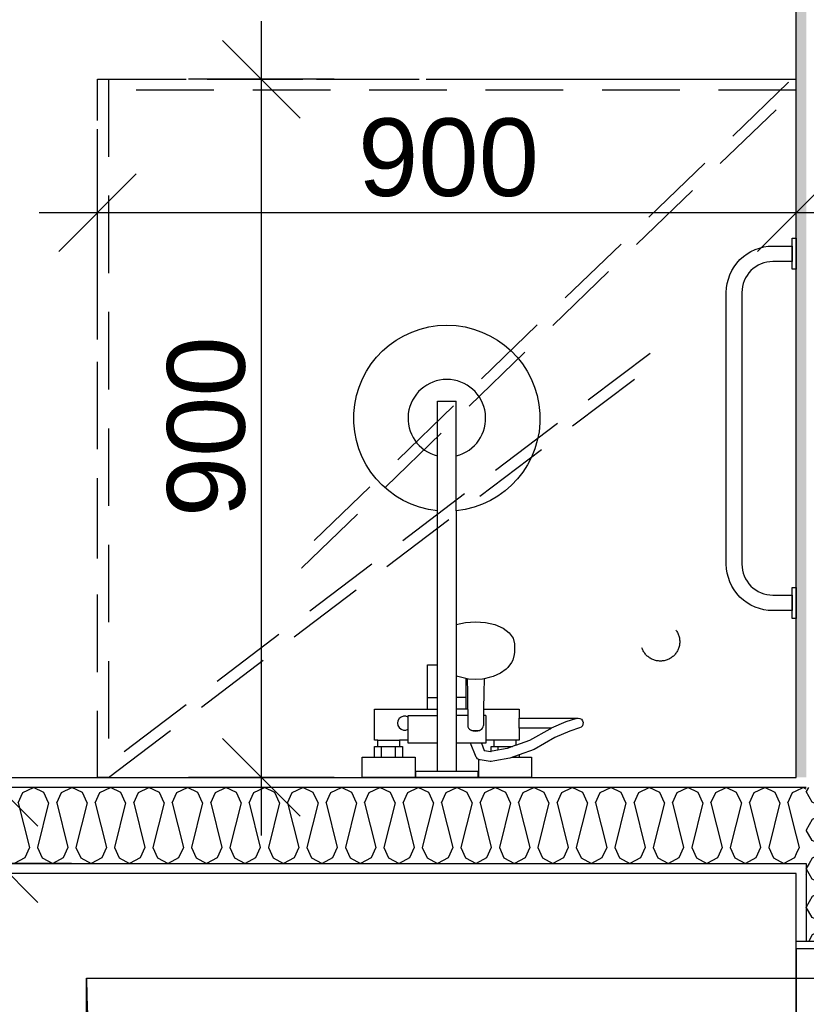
# Model space of a CAD drawing. Header units: millimetres. Extents: x -150 to 340931, y -1115 to 365939.
# Tile 34 of 253: x 280226 to 281239, y 350984 to 352253. Entities that reach past the tile are written whole.
import ezdxf
from ezdxf.enums import TextEntityAlignment as Align

# ---------------------------------------------------------------- set-up
doc = ezdxf.new("R2010")
doc.units = ezdxf.units.MM
doc.header["$LTSCALE"] = 0.5
doc.header["$MEASUREMENT"] = 0
for name, pattern in [('PLINE', [0]), ('Små Stiplet', [282.222222, 141.111111, -141.111111]), ('Under snittplan', [300, 200, -100])]:
    doc.linetypes.add(name, pattern=pattern)
doc.layers.add('236- Innvendig kledning og overflate(Nye konstruksjoner)', color=7, linetype='Continuous', lineweight=0)
for name, color, linetype in [('242- Ikke-bærende innervegger (Skravur)(Nye konstruksjoner)', 7, 'Continuous'), ('242- Ikke-bærende innervegger(Nye konstruksjoner)', 7, 'Continuous'), ('244- Vinduer_ dører_ foldevegger(Nye konstruksjoner)', 7, 'Continuous'), ('315- Utstyr for sanitærinstallasjoner(Nye konstruksjoner)', 7, 'Continuous'), ('842-M___1_50 Målsetting bygning(Nye konstruksjoner)', 7, 'Continuous'), ('852- Teknisk_symbolsk informasjon_ bygning(Nye konstruksjoner)', 7, 'Continuous'), ('862- M___Nettoareal(Nye konstruksjoner)', 7, 'Continuous'), ('862- M___Nettoareal(Polylinje)(Nye konstruksjoner)', 7, 'Continuous'), ('862- M___Nettoareal(Tekst)(Nye konstruksjoner)', 7, 'Continuous')]:
    doc.layers.add(name, color=color, linetype=linetype)
doc.styles.add('GENERATED_STYLE_1', font='txt')
doc.styles.add('GENERATED_STYLE_3', font='arial.ttf')
doc.dimstyles.new('GENERATED_STYLE__1', dxfattribs={"dimtxt": 100, "dimasz": 95, "dimexe": 0.18, "dimexo": 0.0625, "dimgap": 0, "dimtad": 1, "dimtih": 1, "dimtoh": 1, "dimdec": 0, "dimzin": 0, "dimdsep": 46, "dimtxsty": 'GENERATED_STYLE_3', "dimblk": 'ARROWHEAD_6', "dimblk1": 'ARROWHEAD_6', "dimblk2": 'ARROWHEAD_6', "dimcen": 0.09, "dimse1": 1, "dimse2": 1, "dimclrd": 256, "dimclre": 256, "dimclrt": 256, "dimadec": 1, "dimazin": 0, "dimtfac": 1, "dimtdec": 4, "dimtmove": 0, "dimatfit": 3, "dimfxl": 1, "dimtolj": 1, "dimtzin": 0, "dimarcsym": 0})
doc.dimstyles.new('GENERATED_STYLE__2', dxfattribs={"dimtxt": 100, "dimasz": 95, "dimexe": 0.18, "dimexo": 0.0625, "dimgap": 0, "dimtad": 1, "dimdec": 0, "dimzin": 0, "dimdsep": 46, "dimtxsty": 'GENERATED_STYLE_3', "dimblk": 'ARROWHEAD_6', "dimblk1": 'ARROWHEAD_6', "dimblk2": 'ARROWHEAD_6', "dimcen": 0.09, "dimse1": 1, "dimse2": 1, "dimclrd": 256, "dimclre": 256, "dimclrt": 256, "dimadec": 1, "dimazin": 0, "dimtfac": 1, "dimtdec": 4, "dimtmove": 0, "dimatfit": 3, "dimfxl": 1, "dimtolj": 1, "dimtzin": 0, "dimarcsym": 0})
doc.dimstyles.new('GENERATED_STYLE__4', dxfattribs={"dimtxt": 100, "dimasz": 95, "dimexe": 0.18, "dimexo": 0.0625, "dimgap": 0, "dimtad": 1, "dimdec": 0, "dimzin": 0, "dimdsep": 46, "dimtxsty": 'GENERATED_STYLE_3', "dimblk": 'ARROWHEAD_6', "dimblk1": 'ARROWHEAD_6', "dimblk2": 'ARROWHEAD_6', "dimcen": 0.09, "dimse1": 1, "dimse2": 1, "dimclrd": 256, "dimclre": 256, "dimclrt": 256, "dimadec": 1, "dimazin": 0, "dimtfac": 1, "dimtdec": 4, "dimtmove": 2, "dimatfit": 3, "dimfxl": 1, "dimtolj": 1, "dimtzin": 0, "dimarcsym": 0})
pattern_1 = [(0, (0, 0), (0, 43.30127), [0, -25]), (0, (12.5, 21.65), (0, 43.30127), [0, -25])]

# ---------------------------------------------------------------- blocks, each defined once
blk = doc.blocks.new('BAD__38', base_point=(279523.3, 353122.9))
at = {"layer": '862- M___Nettoareal(Polylinje)(Nye konstruksjoner)', "linetype": 'PLINE', "flags": 128}
blk.add_lwpolyline([(278022, 354256.6), (278022, 351276.6), (281226, 351276.6), (281226, 354256.6)], close=True, dxfattribs=at)
at = {"layer": '862- M___Nettoareal(Tekst)(Nye konstruksjoner)', "style": 'GENERATED_STYLE_1'}
for tag, p in [('DUMMY_861', (279720.6, 353311.1)), ('ROOM_NAME', (279326, 353259.6)), ('DUMMY_862', (279326, 353122.9))]:
    blk.add_attdef(tag, text='', height=100, dxfattribs=at).set_placement(p, align=Align.TOP_LEFT)
blk = doc.blocks.new('*D774')
at = {"layer": '842-M___1_50 Målsetting bygning(Nye konstruksjoner)', "linetype": 'PLINE'}
for p, q in [((276294.5, 363585.1), (276294.5, 363772.6)), ((335668.8, 363585.1), (335668.8, 363772.6)), ((276344.5, 363728.9), (276244.5, 363628.9)), ((335618.8, 363628.9), (335718.8, 363728.9)), ((276219.5, 363678.9), (276294.5, 363678.9)), ((276294.5, 363678.9), (335668.8, 363678.9)), ((335668.8, 363678.9), (335743.8, 363678.9))]:
    blk.add_line(p, q, dxfattribs=at)
at = {"layer": '842-M___1_50 Målsetting bygning(Nye konstruksjoner)', "insert": (305772, 363698.9), "char_height": 100, "attachment_point": 7, "style": 'GENERATED_STYLE_3'}
blk.add_mtext('\\A1;{\\pql;\\fArial|b0|i0|c0|p0;\\W1.000000;59\xa0374}', dxfattribs=at)
blk = doc.blocks.new('ARROWHEAD_6')
at = {"linetype": 'Continuous'}
for p, q in [((-0.5, -0.5), (0.5, 0.5)), ((0, 0), (-1, 0))]:
    blk.add_line(p, q, dxfattribs=at)
blk = doc.blocks.new('*D1072')
at = {"layer": '842-M___1_50 Målsetting bygning(Nye konstruksjoner)', "linetype": 'PLINE'}
for p, q in [((280326, 351910.9), (280326, 352098.4)), ((281226, 351910.9), (281226, 352098.4)), ((280376, 352054.7), (280276, 351954.7)), ((281176, 351954.7), (281276, 352054.7)), ((280251, 352004.7), (280326, 352004.7)), ((280326, 352004.7), (281226, 352004.7)), ((281226, 352004.7), (281301, 352004.7))]:
    blk.add_line(p, q, dxfattribs=at)
at = {"layer": '842-M___1_50 Målsetting bygning(Nye konstruksjoner)', "insert": (280661.6, 352024.7), "char_height": 100, "attachment_point": 7, "style": 'GENERATED_STYLE_3'}
blk.add_mtext('\\A1;{\\pql;\\fArial|b0|i0|c0|p0;\\W1.000000;900}', dxfattribs=at)
blk = doc.blocks.new('SOV__42', base_point=(279477.1, 350061))
at = {"layer": '862- M___Nettoareal(Polylinje)(Nye konstruksjoner)', "linetype": 'PLINE', "flags": 128}
blk.add_lwpolyline([(281226, 351152.6), (277911, 351152.7), (277911, 348080.7), (281226, 348080.7)], close=True, dxfattribs=at)
at = {"layer": '862- M___Nettoareal(Tekst)(Nye konstruksjoner)', "style": 'GENERATED_STYLE_1'}
for tag, p in [('DUMMY_861', (279701.2, 350249.2)), ('ROOM_NAME', (279253, 350199.4)), ('DUMMY_862', (279253, 350061))]:
    blk.add_attdef(tag, text='', height=100, dxfattribs=at).set_placement(p, align=Align.TOP_LEFT)
blk = doc.blocks.new('*X1418')
at = {"layer": '242- Ikke-bærende innervegger (Skravur)(Nye konstruksjoner)', "linetype": 'PLINE'}
for p, q in [((281242, 351263.6), (281239, 351258.3)), ((281317.3, 351263.5), (281316.9, 351263.6)), ((281317.3, 351263.5), (281317.6, 351263.6)), ((281246.6, 351244.8), (281239, 351258.3)), ((281317.3, 351253.1), (281259.8, 351238.8)), ((281317.3, 351253.1), (281330.6, 351247.1)), ((281259.8, 351238.8), (281246.6, 351244.8)), ((281330.6, 351247.1), (281337, 351233.5)), ((281259.8, 351228.3), (281246.6, 351222.3)), ((281317.3, 351214), (281259.8, 351228.3)), ((281330.6, 351220), (281337, 351233.5)), ((281246.6, 351222.3), (281239, 351208.8)), ((281317.3, 351214), (281330.6, 351220)), ((281246.6, 351195.2), (281239, 351208.8)), ((281317.3, 351203.6), (281259.8, 351189.2)), ((281317.3, 351203.6), (281330.6, 351197.5)), ((281259.8, 351189.2), (281246.6, 351195.2)), ((281330.6, 351197.5), (281337, 351184)), ((281259.8, 351178.8), (281246.6, 351172.7)), ((281312.3, 351165.6), (281259.8, 351178.8)), ((281330.6, 351170.4), (281337, 351184)), ((281246.6, 351172.7), (281242.6, 351165.6)), ((281320.1, 351165.6), (281330.6, 351170.4))]:
    blk.add_line(p, q, dxfattribs=at)
blk = doc.blocks.new('*X1420')
at = {"layer": '242- Ikke-bærende innervegger (Skravur)(Nye konstruksjoner)', "linetype": 'PLINE'}
for p, q in [((281242.6, 351165.6), (281239, 351159.2)), ((281317.3, 351164.4), (281312.3, 351165.6)), ((281317.3, 351164.4), (281320.1, 351165.6)), ((281246.6, 351145.6), (281239, 351159.2)), ((281317.3, 351154), (281259.8, 351139.6)), ((281317.3, 351154), (281330.6, 351147.9)), ((281259.8, 351139.6), (281246.6, 351145.6)), ((281330.6, 351147.9), (281337, 351134.4)), ((281246.6, 351123.2), (281239, 351109.6)), ((281259.8, 351129.2), (281246.6, 351123.2)), ((281317.3, 351114.8), (281259.8, 351129.2)), ((281330.6, 351120.9), (281337, 351134.4)), ((281317.3, 351114.8), (281330.6, 351120.9)), ((281246.6, 351096.1), (281239, 351109.6)), ((281317.3, 351104.4), (281259.8, 351090)), ((281317.3, 351104.4), (281330.6, 351098.4)), ((281330.6, 351098.4), (281337, 351084.8)), ((281259.8, 351090), (281246.6, 351096.1)), ((281246.6, 351073.6), (281242.2, 351065.7)), ((281259.8, 351079.6), (281246.6, 351073.6)), ((281315.6, 351065.7), (281259.8, 351079.6)), ((281330.6, 351071.3), (281337, 351084.8)), ((281318.3, 351065.7), (281330.6, 351071.3))]:
    blk.add_line(p, q, dxfattribs=at)
blk = doc.blocks.new('Dørstempel[327]', base_point=(281226, 350560.7))
at = {"layer": '852- Teknisk_symbolsk informasjon_ bygning(Nye konstruksjoner)', "char_height": 100, "attachment_point": 1, "rotation": 90, "style": 'GENERATED_STYLE_3'}
for s, insert in [('\\A1;{\\pql;\\pt0,50;\\fArial|b0|i0|c0|p0;\\W1.000000;x2\xa0390\\fArial|b0|i0|c0|p0;\\W1.000000;\\A1{\\H.66x;\\S^  ;}\\fArial|b0|i0|c0|p0;\\W1.000000;\\fArial|b0|i0|c0|p0;\\W1.000000;\\A1{\\H.66x;\\S^  ;}}', (280978.6, 350469.2)), ('\\A1;{\\pql;\\pt0,50;\\fArial|b0|i0|c0|p0;\\W1.000000;990\\fArial|b0|i0|c0|p0;\\W1.000000;\\A1{\\H.66x;\\S^  ;}\\fArial|b0|i0|c0|p0;\\W1.000000;\\fArial|b0|i0|c0|p0;\\W1.000000;\\A1{\\H.66x;\\S^  ;}}', (280978.6, 350240.4))]:
    blk.add_mtext(s, dxfattribs=dict(at, insert=insert))
at = {"layer": '852- Teknisk_symbolsk informasjon_ bygning(Nye konstruksjoner)', "style": 'GENERATED_STYLE_3'}
blk.add_attdef('DUMMY_229', text='', height=100, rotation=90, dxfattribs=at).set_placement((280955.7, 350881), align=Align.TOP_LEFT)
blk.add_attdef('AC_WIDO_ID', text='', height=100, rotation=90, dxfattribs=at).set_placement((280955.7, 350593.3), align=Align.BOTTOM_CENTER)
blk.add_attdef('DUMMY_228', text='', height=100, rotation=90, dxfattribs=at).set_placement((280955.7, 350164.2), align=Align.TOP_RIGHT)
blk = doc.blocks.new('Dør[30]')
at = {"layer": '236- Innvendig kledning og overflate(Nye konstruksjoner)', "linetype": 'PLINE'}
blk.add_line((281226, 351065.7), (281239, 351065.7), dxfattribs=at)
blk.add_line((281226, 351065.7), (281239, 351065.7), dxfattribs=at)
at = {"layer": '244- Vinduer_ dører_ foldevegger(Nye konstruksjoner)', "linetype": 'PLINE'}
for p, q in [((281226, 350055.7), (281226, 351065.7)), ((281226, 351055.7), (281226, 351065.7)), ((281226, 351065.7), (281318, 351065.7)), ((281239, 351065.7), (281318, 351065.7)), ((281239, 351065.7), (281318, 351065.7)), ((281318, 351055.7), (281226, 351055.7)), ((281226, 351055.7), (281226, 351017.7)), ((280312, 351017.7), (281226, 351017.7)), ((280312, 350973.7), (280312, 351017.7)), ((281226, 351017.7), (281270, 351017.7)), ((281226, 351017.7), (281226, 350973.7))]:
    blk.add_line(p, q, dxfattribs=at)
blk.add_arc((281226, 351017.7), 914, 180, 270, dxfattribs=at)
at = {"layer": '852- Teknisk_symbolsk informasjon_ bygning(Nye konstruksjoner)'}
ref = blk.add_blockref('Dørstempel[327]', (281226, 350560.7), dxfattribs=at)
ref.add_attrib('AC_WIDO_ID', 'ID-01-2', dxfattribs={"color": 7, "height": 100, "rotation": 90, "style": 'GENERATED_STYLE_3'}).set_placement((280955.7, 350593.3), align=Align.BOTTOM_CENTER)
blk = doc.blocks.new('*X1425')
at = {"layer": '242- Ikke-bærende innervegger (Skravur)(Nye konstruksjoner)', "linetype": 'PLINE'}
for p, q in [((281226, 351259.4), (281234.9, 351263.6)), ((281239, 351261.7), (281234.9, 351263.6)), ((281226, 351201.4), (281229.7, 351186.5)), ((281229.7, 351186.5), (281226, 351178.3))]:
    blk.add_line(p, q, dxfattribs=at)
blk = doc.blocks.new('*X1428')
at = {"layer": '242- Ikke-bærende innervegger (Skravur)(Nye konstruksjoner)', "linetype": 'PLINE'}
for p, q in [((280229.9, 351257.2), (280243.5, 351263.6)), ((280257, 351257.2), (280243.5, 351263.6)), ((280279.5, 351257.2), (280293, 351263.6)), ((280306.6, 351257.2), (280293, 351263.6)), ((280329.1, 351257.2), (280342.6, 351263.6)), ((280356.2, 351257.2), (280342.6, 351263.6)), ((280378.6, 351257.2), (280392.2, 351263.6)), ((280405.7, 351257.2), (280392.2, 351263.6)), ((280428.2, 351257.2), (280441.8, 351263.6)), ((280455.3, 351257.2), (280441.8, 351263.6)), ((280477.8, 351257.2), (280491.3, 351263.6)), ((280504.9, 351257.2), (280491.3, 351263.6)), ((280527.4, 351257.2), (280540.9, 351263.6)), ((280554.4, 351257.2), (280540.9, 351263.6)), ((280576.9, 351257.2), (280590.5, 351263.6)), ((280604, 351257.2), (280590.5, 351263.6)), ((280626.5, 351257.2), (280640.1, 351263.6)), ((280653.6, 351257.2), (280640.1, 351263.6)), ((280676.1, 351257.2), (280689.6, 351263.6)), ((280703.2, 351257.2), (280689.6, 351263.6)), ((280725.7, 351257.2), (280739.2, 351263.6)), ((280752.7, 351257.2), (280739.2, 351263.6)), ((280775.2, 351257.2), (280788.8, 351263.6)), ((280802.3, 351257.2), (280788.8, 351263.6)), ((280824.8, 351257.2), (280838.4, 351263.6)), ((280851.9, 351257.2), (280838.4, 351263.6)), ((280874.4, 351257.2), (280887.9, 351263.6)), ((280901.5, 351257.2), (280887.9, 351263.6)), ((280924, 351257.2), (280937.5, 351263.6)), ((280951, 351257.2), (280937.5, 351263.6)), ((280973.5, 351257.2), (280987.1, 351263.6)), ((281000.6, 351257.2), (280987.1, 351263.6)), ((281023.1, 351257.2), (281036.7, 351263.6)), ((281050.2, 351257.2), (281036.7, 351263.6)), ((281072.7, 351257.2), (281086.2, 351263.6)), ((281099.8, 351257.2), (281086.2, 351263.6)), ((281122.3, 351257.2), (281135.8, 351263.6)), ((281149.3, 351257.2), (281135.8, 351263.6)), ((281171.8, 351257.2), (281185.4, 351263.6)), ((281198.9, 351257.2), (281185.4, 351263.6)), ((280223.9, 351244), (280229.9, 351257.2)), ((280263, 351244), (280257, 351257.2)), ((280273.5, 351244), (280279.5, 351257.2)), ((280312.6, 351244), (280306.6, 351257.2)), ((280323, 351244), (280329.1, 351257.2)), ((280362.2, 351244), (280356.2, 351257.2)), ((280372.6, 351244), (280378.6, 351257.2)), ((280411.8, 351244), (280405.7, 351257.2)), ((280422.2, 351244), (280428.2, 351257.2)), ((280461.3, 351244), (280455.3, 351257.2)), ((280471.8, 351244), (280477.8, 351257.2)), ((280510.9, 351244), (280504.9, 351257.2)), ((280521.3, 351244), (280527.4, 351257.2)), ((280560.5, 351244), (280554.4, 351257.2)), ((280570.9, 351244), (280576.9, 351257.2)), ((280610.1, 351244), (280604, 351257.2)), ((280620.5, 351244), (280626.5, 351257.2)), ((280659.6, 351244), (280653.6, 351257.2)), ((280670.1, 351244), (280676.1, 351257.2)), ((280709.2, 351244), (280703.2, 351257.2)), ((280719.6, 351244), (280725.7, 351257.2)), ((280758.8, 351244), (280752.7, 351257.2)), ((280769.2, 351244), (280775.2, 351257.2)), ((280808.4, 351244), (280802.3, 351257.2)), ((280818.8, 351244), (280824.8, 351257.2)), ((280857.9, 351244), (280851.9, 351257.2)), ((280868.3, 351244), (280874.4, 351257.2)), ((280907.5, 351244), (280901.5, 351257.2)), ((280917.9, 351244), (280924, 351257.2)), ((280957.1, 351244), (280951, 351257.2)), ((280967.5, 351244), (280973.5, 351257.2)), ((281006.7, 351244), (281000.6, 351257.2)), ((281017.1, 351244), (281023.1, 351257.2)), ((281056.2, 351244), (281050.2, 351257.2)), ((281066.6, 351244), (281072.7, 351257.2)), ((281105.8, 351244), (281099.8, 351257.2)), ((281116.2, 351244), (281122.3, 351257.2)), ((281155.4, 351244), (281149.3, 351257.2)), ((281165.8, 351244), (281171.8, 351257.2)), ((281205, 351244), (281198.9, 351257.2)), ((281215.4, 351244), (281221.4, 351257.2)), ((281221.4, 351257.2), (281226, 351259.4)), ((280223.9, 351244), (280238.3, 351186.5)), ((280263, 351244), (280248.7, 351186.5)), ((280273.5, 351244), (280287.8, 351186.5)), ((280312.6, 351244), (280298.2, 351186.5)), ((280323, 351244), (280337.4, 351186.5)), ((280362.2, 351244), (280347.8, 351186.5)), ((280372.6, 351244), (280387, 351186.5)), ((280411.8, 351244), (280397.4, 351186.5)), ((280422.2, 351244), (280436.6, 351186.5)), ((280461.3, 351244), (280447, 351186.5)), ((280471.8, 351244), (280486.1, 351186.5)), ((280510.9, 351244), (280496.5, 351186.5)), ((280521.3, 351244), (280535.7, 351186.5)), ((280560.5, 351244), (280546.1, 351186.5)), ((280570.9, 351244), (280585.3, 351186.5)), ((280610.1, 351244), (280595.7, 351186.5)), ((280620.5, 351244), (280634.9, 351186.5)), ((280659.6, 351244), (280645.3, 351186.5)), ((280670.1, 351244), (280684.4, 351186.5)), ((280709.2, 351244), (280694.8, 351186.5)), ((280719.6, 351244), (280734, 351186.5)), ((280758.8, 351244), (280744.4, 351186.5)), ((280769.2, 351244), (280783.6, 351186.5)), ((280808.4, 351244), (280794, 351186.5)), ((280818.8, 351244), (280833.1, 351186.5)), ((280857.9, 351244), (280843.6, 351186.5)), ((280868.3, 351244), (280882.7, 351186.5)), ((280907.5, 351244), (280893.1, 351186.5)), ((280917.9, 351244), (280932.3, 351186.5)), ((280957.1, 351244), (280942.7, 351186.5)), ((280967.5, 351244), (280981.9, 351186.5)), ((281006.7, 351244), (280992.3, 351186.5)), ((281017.1, 351244), (281031.4, 351186.5)), ((281056.2, 351244), (281041.9, 351186.5)), ((281066.6, 351244), (281081, 351186.5)), ((281105.8, 351244), (281091.4, 351186.5)), ((281116.2, 351244), (281130.6, 351186.5)), ((281155.4, 351244), (281141, 351186.5)), ((281165.8, 351244), (281180.2, 351186.5)), ((281205, 351244), (281190.6, 351186.5)), ((281215.4, 351244), (281226, 351201.4)), ((280238.3, 351186.5), (280232.2, 351173.2)), ((280248.7, 351186.5), (280254.7, 351173.2)), ((280287.8, 351186.5), (280281.8, 351173.2)), ((280298.2, 351186.5), (280304.3, 351173.2)), ((280337.4, 351186.5), (280331.4, 351173.2)), ((280347.8, 351186.5), (280353.9, 351173.2)), ((280387, 351186.5), (280380.9, 351173.2)), ((280397.4, 351186.5), (280403.4, 351173.2)), ((280436.6, 351186.5), (280430.5, 351173.2)), ((280447, 351186.5), (280453, 351173.2)), ((280486.1, 351186.5), (280480.1, 351173.2)), ((280496.5, 351186.5), (280502.6, 351173.2)), ((280535.7, 351186.5), (280529.7, 351173.2)), ((280546.1, 351186.5), (280552.2, 351173.2)), ((280585.3, 351186.5), (280579.2, 351173.2)), ((280595.7, 351186.5), (280601.7, 351173.2)), ((280634.9, 351186.5), (280628.8, 351173.2)), ((280645.3, 351186.5), (280651.3, 351173.2)), ((280684.4, 351186.5), (280678.4, 351173.2)), ((280694.8, 351186.5), (280700.9, 351173.2)), ((280734, 351186.5), (280728, 351173.2)), ((280744.4, 351186.5), (280750.5, 351173.2)), ((280783.6, 351186.5), (280777.5, 351173.2)), ((280794, 351186.5), (280800, 351173.2)), ((280833.1, 351186.5), (280827.1, 351173.2)), ((280843.6, 351186.5), (280849.6, 351173.2)), ((280882.7, 351186.5), (280876.7, 351173.2)), ((280893.1, 351186.5), (280899.2, 351173.2)), ((280932.3, 351186.5), (280926.3, 351173.2)), ((280942.7, 351186.5), (280948.8, 351173.2)), ((280981.9, 351186.5), (280975.8, 351173.2)), ((280992.3, 351186.5), (280998.3, 351173.2)), ((281031.4, 351186.5), (281025.4, 351173.2)), ((281041.9, 351186.5), (281047.9, 351173.2)), ((281081, 351186.5), (281075, 351173.2)), ((281091.4, 351186.5), (281097.5, 351173.2)), ((281130.6, 351186.5), (281124.6, 351173.2)), ((281141, 351186.5), (281147, 351173.2)), ((281180.2, 351186.5), (281174.1, 351173.2)), ((281190.6, 351186.5), (281196.6, 351173.2)), ((281226, 351178.3), (281223.7, 351173.2)), ((280232.2, 351173.2), (280218.7, 351165.6)), ((280254.7, 351173.2), (280268.3, 351165.6)), ((280281.8, 351173.2), (280268.3, 351165.6)), ((280304.3, 351173.2), (280317.8, 351165.6)), ((280331.4, 351173.2), (280317.8, 351165.6)), ((280353.9, 351173.2), (280367.4, 351165.6)), ((280380.9, 351173.2), (280367.4, 351165.6)), ((280403.4, 351173.2), (280417, 351165.6)), ((280430.5, 351173.2), (280417, 351165.6)), ((280453, 351173.2), (280466.5, 351165.6)), ((280480.1, 351173.2), (280466.5, 351165.6)), ((280502.6, 351173.2), (280516.1, 351165.6)), ((280529.7, 351173.2), (280516.1, 351165.6)), ((280552.2, 351173.2), (280565.7, 351165.6)), ((280579.2, 351173.2), (280565.7, 351165.6)), ((280601.7, 351173.2), (280615.3, 351165.6)), ((280628.8, 351173.2), (280615.3, 351165.6)), ((280651.3, 351173.2), (280664.8, 351165.6)), ((280678.4, 351173.2), (280664.8, 351165.6)), ((280700.9, 351173.2), (280714.4, 351165.6)), ((280728, 351173.2), (280714.4, 351165.6)), ((280750.5, 351173.2), (280764, 351165.6)), ((280777.5, 351173.2), (280764, 351165.6)), ((280800, 351173.2), (280813.6, 351165.6)), ((280827.1, 351173.2), (280813.6, 351165.6)), ((280849.6, 351173.2), (280863.1, 351165.6)), ((280876.7, 351173.2), (280863.1, 351165.6)), ((280899.2, 351173.2), (280912.7, 351165.6)), ((280926.3, 351173.2), (280912.7, 351165.6)), ((280948.8, 351173.2), (280962.3, 351165.6)), ((280975.8, 351173.2), (280962.3, 351165.6)), ((280998.3, 351173.2), (281011.9, 351165.6)), ((281025.4, 351173.2), (281011.9, 351165.6)), ((281047.9, 351173.2), (281061.4, 351165.6)), ((281075, 351173.2), (281061.4, 351165.6)), ((281097.5, 351173.2), (281111, 351165.6)), ((281124.6, 351173.2), (281111, 351165.6)), ((281147, 351173.2), (281160.6, 351165.6)), ((281174.1, 351173.2), (281160.6, 351165.6)), ((281196.6, 351173.2), (281210.2, 351165.6)), ((281223.7, 351173.2), (281210.2, 351165.6))]:
    blk.add_line(p, q, dxfattribs=at)
blk = doc.blocks.new('Dusjgarnityr[342]', base_point=(280776, 351276.7))
at = {"layer": '315- Utstyr for sanitærinstallasjoner(Nye konstruksjoner)', "linetype": 'PLINE'}
for p, q in [((280764, 351620.3), (280764, 351761.7)), ((280764, 351761.7), (280788, 351761.7)), ((280788, 351620.3), (280788, 351761.7)), ((280788, 351473.7), (280788, 351320.7)), ((280764, 351320.7), (280764, 351421.7)), ((280788.1, 351419), (280788, 351419)), ((280790.2, 351406.9), (280788, 351407.8)), ((280788, 351405), (280788.1, 351404.9)), ((280795.4, 351405.5), (280790.2, 351406.9)), ((280803.9, 351403.5), (280795.4, 351405.5)), ((280801, 351364.7), (280801, 351404.2)), ((280802, 351403.9), (280802.5, 351385.7)), ((280813, 351402.8), (280803.9, 351403.5)), ((280822.1, 351403.5), (280813, 351402.8)), ((280824, 351403.9), (280822.1, 351403.5)), ((280751, 351379.7), (280764, 351379.7)), ((280801, 351379.7), (280788, 351379.7)), ((280802.5, 351385.7), (280803, 351343.5)), ((280751, 351364.7), (280764, 351364.7)), ((280802.8, 351364.7), (280788, 351364.7)), ((280823.3, 351364.7), (280823, 351343.5)), ((280726, 351324.7), (280726, 351356.7)), ((280726, 351356.7), (280764, 351356.7)), ((280802.8, 351356.7), (280788, 351356.7)), ((280826, 351356.7), (280823.2, 351356.7)), ((280826, 351356.7), (280826, 351324.7)), ((280869, 351340.2), (280869, 351353.2)), ((280943, 351352.8), (280929.4, 351348.4)), ((280943, 351352.8), (280945, 351353.2)), ((280803, 351343.5), (280803.2, 351341.8)), ((280803.2, 351341.8), (280803.9, 351340.3)), ((280803.9, 351340.3), (280805.1, 351339)), ((280805.1, 351339), (280806.5, 351338)), ((280819.5, 351338), (280821, 351339)), ((280821, 351339), (280822.1, 351340.3)), ((280822.1, 351340.3), (280822.8, 351341.8)), ((280822.8, 351341.8), (280823, 351343.5)), ((280929.4, 351348.4), (280910.5, 351340.2)), ((280806.5, 351338), (280808, 351337.4)), ((280808, 351337.4), (280808, 351337.4)), ((280810.4, 351336.2), (280808, 351337.4)), ((280808, 351337.4), (280808.2, 351337.3)), ((280808.2, 351337.3), (280810, 351337.1)), ((280810, 351337.1), (280816, 351337.1)), ((280813, 351335.8), (280810.4, 351336.2)), ((280815.6, 351336.2), (280813, 351335.8)), ((280818, 351337.4), (280815.6, 351336.2)), ((280816, 351337.1), (280817.8, 351337.3)), ((280817.8, 351337.3), (280818, 351337.4)), ((280818, 351337.4), (280819.5, 351338)), ((280818, 351337.4), (280818, 351337.4)), ((280826, 351335.1), (280826, 351331.8)), ((280826, 351331.8), (280826, 351328.6)), ((280826, 351328.6), (280826, 351325.9)), ((280687, 351324.7), (280715, 351324.7)), ((280687, 351316.7), (280715, 351316.7)), ((280692, 351302.7), (280692, 351316.7)), ((280710, 351302.7), (280710, 351316.7)), ((280820.5, 351320.7), (280806.6, 351320.7)), ((280853.5, 351314.2), (280834.4, 351310.5)), ((280865, 351324.7), (280837, 351324.7)), ((280837, 351316.7), (280842, 351316.7)), ((280842, 351316.7), (280860, 351316.7)), ((280842, 351312), (280842, 351316.7)), ((280865, 351318.3), (280853.5, 351314.2)), ((280860, 351316.7), (280860.4, 351316.7)), ((280860, 351316.5), (280860, 351316.7)), ((280683, 351302.7), (280719, 351302.7)), ((280834.4, 351310.5), (280832.8, 351310.2)), ((280857, 351301.7), (280837.7, 351298)), ((280869, 351305.9), (280857, 351301.7)), ((280858.1, 351302.1), (280858.1, 351302.1)), ((280859.7, 351302.7), (280869, 351302.7)), ((280817.5, 351299.6), (280817, 351299.9)), ((280818.8, 351299.4), (280817.5, 351299.6)), ((280831.9, 351297.2), (280818.8, 351299.4)), ((280833.2, 351297.2), (280831.9, 351297.2)), ((280837.7, 351298), (280833.2, 351297.2)), ((280764, 351284.7), (280788, 351284.7))]:
    blk.add_line(p, q, dxfattribs=at)
at = {"layer": '315- Utstyr for sanitærinstallasjoner(Nye konstruksjoner)', "linetype": 'PLINE', "flags": 128}
blk.add_lwpolyline([(280764, 351620.3, -19.949874), (280788, 351620.3), (280788, 351473.7), (280800.1, 351476.6), (280813, 351477.5), (280825.9, 351476.6), (280838, 351473.7), (280848.4, 351469.1), (280856.3, 351463.2), (280861.3, 351456.3), (280863, 351448.9), (280863, 351438.2), (280862.5, 351435), (280860.8, 351427.7), (280859.4, 351424.9), (280854.6, 351418.3), (280852.5, 351416.4), (280845.3, 351411), (280835.8, 351406.9), (280830.6, 351405.5), (280824, 351403.9), (280823.5, 351385.7), (280823.3, 351364.7), (280869, 351364.7), (280869, 351353.2), (280945, 351353.2, -0.853753), (280947, 351340.5), (280934.2, 351336.3), (280915, 351328), (280888.3, 351312.8), (280869, 351305.9), (280869, 351302.7), (280885, 351302.7), (280885, 351276.7), (280817, 351276.7), (280817, 351299.9), (280816.4, 351300.1), (280815.4, 351300.9), (280814.5, 351301.8), (280813.8, 351302.8), (280806.4, 351320.7), (280788, 351320.7), (280788, 351284.7), (280816, 351284.7), (280816, 351276.7), (280736, 351276.7), (280736, 351284.7), (280764, 351284.7), (280764, 351320.7), (280726, 351320.7), (280726, 351324.7), (280715, 351324.7), (280715, 351316.7), (280719, 351316.7), (280719, 351302.7), (280735, 351302.7), (280735, 351276.7), (280667, 351276.7), (280667, 351302.7), (280683, 351302.7), (280683, 351316.7), (280687, 351316.7), (280687, 351324.7), (280683, 351324.7), (280683, 351364.7), (280751, 351364.7), (280751, 351421.7), (280751.6, 351421.7), (280753.2, 351421.7), (280755.7, 351421.7), (280758.9, 351421.7), (280762.9, 351421.7), (280764, 351421.7)], format="xyb", close=True, dxfattribs=at)
for points in [[(280865, 351324.7), (280865, 351318.3), (280882.9, 351324.6), (280909, 351339.5), (280910.5, 351340.2), (280869, 351340.2), (280869, 351324.7)], [(280826, 351320.7), (280820.5, 351320.7), (280824.2, 351311.6), (280832.8, 351310.2), (280833, 351310.3), (280833, 351316.7), (280837, 351316.7), (280837, 351324.7), (280826, 351324.7)]]:
    blk.add_lwpolyline(points, close=True, dxfattribs=at)
at = {"layer": '315- Utstyr for sanitærinstallasjoner(Nye konstruksjoner)', "linetype": 'PLINE'}
for centre, radius, start, end in [((280776, 351739.7), 50, 283.8865, 256.1135), ((280721.5, 351346.7), 9, 60, 300)]:
    blk.add_arc(centre, radius, start, end, dxfattribs=at)
blk = doc.blocks.new('Gripehåndtak[357]', base_point=(281226, 351726.7))
at = {"layer": '315- Utstyr for sanitærinstallasjoner(Nye konstruksjoner)', "linetype": 'PLINE', "flags": 128}
blk.add_lwpolyline([(281221, 351491.7), (281196, 351491.7, -0.414214), (281136, 351551.7), (281136, 351901.7, -0.414214), (281196, 351961.7), (281221, 351961.7), (281221, 351941.7), (281196, 351941.7, 0.414214), (281156, 351901.7), (281156, 351551.7, 0.414214), (281196, 351511.7), (281221, 351511.7)], format="xyb", close=True, dxfattribs=at)
for points in [[(281226, 351931.7), (281221, 351931.7), (281221, 351971.7), (281226, 351971.7)], [(281226, 351481.7), (281221, 351481.7), (281221, 351521.7), (281226, 351521.7)]]:
    blk.add_lwpolyline(points, close=True, dxfattribs=at)
blk = doc.blocks.new('Dusjkabinett[370]', base_point=(280776, 351726.6))
at = {"layer": '315- Utstyr for sanitærinstallasjoner(Nye konstruksjoner)', "linetype": 'Små Stiplet'}
for p, q in [((280326, 351276.6), (280326, 352176.6)), ((280326, 352176.6), (281226, 352176.6))]:
    blk.add_line(p, q, dxfattribs=at)
blk.add_circle((281051, 351451.6), 25, dxfattribs=at)
blk = doc.blocks.new('*D1550')
at = {"layer": '842-M___1_50 Målsetting bygning(Nye konstruksjoner)', "linetype": 'PLINE'}
for p, q in [((280149, 351215.6), (280249, 351115.6)), ((280292.7, 351165.6), (280105.2, 351165.6)), ((280199, 349780.7), (280199, 351165.6)), ((280149, 349830.7), (280249, 349730.7)), ((280292.7, 349780.7), (280105.2, 349780.7)), ((280199, 349705.7), (280199, 349780.7))]:
    blk.add_line(p, q, dxfattribs=at)
at = {"layer": '842-M___1_50 Målsetting bygning(Nye konstruksjoner)', "char_height": 100, "attachment_point": 7, "rotation": 90, "style": 'GENERATED_STYLE_3'}
for s, insert in [('\\A1;{\\pql;\\fArial|b0|i0|c0|p0;\\W1.000000;98}', (280150, 350993.6)), ('\\A1;{\\pql;\\fArial|b0|i0|c0|p0;\\W1.000000;1\xa0385}', (280179, 350301.6))]:
    blk.add_mtext(s, dxfattribs=dict(at, insert=insert))
blk = doc.blocks.new('*D1551')
at = {"layer": '842-M___1_50 Målsetting bygning(Nye konstruksjoner)', "linetype": 'PLINE'}
for p, q in [((280149, 351313.6), (280249, 351213.6)), ((280292.7, 351263.6), (280105.2, 351263.6)), ((280199, 351165.6), (280199, 351263.6)), ((280149, 351215.6), (280249, 351115.6)), ((280292.7, 351165.6), (280105.2, 351165.6))]:
    blk.add_line(p, q, dxfattribs=at)
blk = doc.blocks.new('*D1552')
at = {"layer": '842-M___1_50 Målsetting bygning(Nye konstruksjoner)', "linetype": 'PLINE'}
for p, q in [((280149, 354319.6), (280249, 354219.6)), ((280199, 351263.6), (280199, 354269.6)), ((280149, 351313.6), (280249, 351213.6)), ((280292.7, 351263.6), (280105.2, 351263.6))]:
    blk.add_line(p, q, dxfattribs=at)
at = {"layer": '842-M___1_50 Målsetting bygning(Nye konstruksjoner)', "char_height": 100, "attachment_point": 7, "rotation": 90, "style": 'GENERATED_STYLE_3'}
for s, insert in [('\\A1;{\\pql;\\fArial|b0|i0|c0|p0;\\W1.000000;98}', (280177.6, 354109.5)), ('\\A1;{\\pql;\\fArial|b0|i0|c0|p0;\\W1.000000;3\xa0006}', (280179, 352595.1))]:
    blk.add_mtext(s, dxfattribs=dict(at, insert=insert))
blk = doc.blocks.new('*D1553')
at = {"layer": '842-M___1_50 Målsetting bygning(Nye konstruksjoner)', "linetype": 'PLINE'}
for p, q in [((280149, 354417.6), (280249, 354317.6)), ((280292.7, 354367.6), (280105.2, 354367.6)), ((280199, 354269.6), (280199, 354367.6)), ((280149, 354319.6), (280249, 354219.6)), ((280292.7, 354269.6), (280105.2, 354269.6)), ((280199, 351263.6), (280199, 354269.6))]:
    blk.add_line(p, q, dxfattribs=at)
blk = doc.blocks.new('*D1557')
at = {"layer": '842-M___1_50 Målsetting bygning(Nye konstruksjoner)', "linetype": 'PLINE'}
for p, q in [((281077, 355955), (281077, 356142.5)), ((281337, 355955), (281337, 356142.5)), ((281127, 356098.7), (281027, 355998.7)), ((281287, 355998.7), (281387, 356098.7)), ((278009, 356048.7), (281077, 356048.7)), ((281077, 356048.7), (281337, 356048.7)), ((281337, 356048.7), (281412, 356048.7))]:
    blk.add_line(p, q, dxfattribs=at)
at = {"layer": '842-M___1_50 Målsetting bygning(Nye konstruksjoner)', "insert": (281098.8, 356087.3), "char_height": 100, "attachment_point": 7, "rotation": 360, "style": 'GENERATED_STYLE_3'}
blk.add_mtext('\\A1;{\\pql;\\fArial|b0|i0|c0|p0;\\W1.000000;260}', dxfattribs=at)
blk = doc.blocks.new('*D1609')
at = {"layer": '842-M___1_50 Målsetting bygning(Nye konstruksjoner)', "linetype": 'PLINE'}
for p, q in [((279065.7, 352226.6), (279165.7, 352126.6)), ((279209.4, 352176.6), (279021.9, 352176.6)), ((279115.7, 351276.7), (279115.7, 352176.6)), ((279065.7, 351326.7), (279165.7, 351226.7)), ((279209.4, 351276.7), (279021.9, 351276.7)), ((279115.7, 351201.7), (279115.7, 351276.7))]:
    blk.add_line(p, q, dxfattribs=at)
at = {"layer": '842-M___1_50 Målsetting bygning(Nye konstruksjoner)', "insert": (279095.7, 351612.2), "char_height": 100, "attachment_point": 7, "rotation": 90, "style": 'GENERATED_STYLE_3'}
blk.add_mtext('\\A1;{\\pql;\\fArial|b0|i0|c0|p0;\\W1.000000;900}', dxfattribs=at)
blk = doc.blocks.new('*D1610')
at = {"layer": '842-M___1_50 Målsetting bygning(Nye konstruksjoner)', "linetype": 'PLINE'}
for p, q in [((279065.7, 352626.7), (279165.7, 352526.7)), ((279209.4, 352576.7), (279021.9, 352576.7)), ((279115.7, 352176.6), (279115.7, 352576.7)), ((279065.7, 352226.6), (279165.7, 352126.6)), ((279209.4, 352176.6), (279021.9, 352176.6))]:
    blk.add_line(p, q, dxfattribs=at)
at = {"layer": '842-M___1_50 Målsetting bygning(Nye konstruksjoner)', "insert": (279095.7, 352262.2), "char_height": 100, "attachment_point": 7, "rotation": 90, "style": 'GENERATED_STYLE_3'}
blk.add_mtext('\\A1;{\\pql;\\fArial|b0|i0|c0|p0;\\W1.000000;400}', dxfattribs=at)
blk = doc.blocks.new('*D1622')
at = {"layer": '842-M___1_50 Målsetting bygning(Nye konstruksjoner)', "linetype": 'PLINE'}
for p, q in [((281629.5, 351015.7), (281529.5, 351115.7)), ((281673.3, 351065.7), (281485.8, 351065.7)), ((281579.5, 350055.7), (281579.5, 351065.7)), ((281529.5, 350105.7), (281629.5, 350005.7)), ((281673.3, 350055.7), (281485.8, 350055.7))]:
    blk.add_line(p, q, dxfattribs=at)
at = {"layer": '842-M___1_50 Målsetting bygning(Nye konstruksjoner)', "char_height": 100, "attachment_point": 7, "rotation": 90, "style": 'GENERATED_STYLE_3'}
for s, insert in [('\\A1;{\\pql;\\fArial|b0|i0|c0|p0;\\W1.000000;1\xa0010}', (281559.5, 350389.1)), ('\\A1;{\\pql;\\fArial|b0|i0|c0|p0;\\W1.000000;2\xa0410}', (281699.5, 350389.1))]:
    blk.add_mtext(s, dxfattribs=dict(at, insert=insert))
blk = doc.blocks.new('*D1623')
at = {"layer": '842-M___1_50 Målsetting bygning(Nye konstruksjoner)', "linetype": 'PLINE'}
for p, q in [((281579.5, 351165.6), (281579.5, 351240.6)), ((281529.5, 351215.6), (281629.5, 351115.6)), ((281673.3, 351165.6), (281485.8, 351165.6)), ((281579.5, 351065.7), (281579.5, 351165.6)), ((281629.5, 351015.7), (281529.5, 351115.7)), ((281673.3, 351065.7), (281485.8, 351065.7))]:
    blk.add_line(p, q, dxfattribs=at)
at = {"layer": '842-M___1_50 Målsetting bygning(Nye konstruksjoner)', "insert": (281559.5, 351204.6), "char_height": 100, "attachment_point": 7, "rotation": 90, "style": 'GENERATED_STYLE_3'}
blk.add_mtext('\\A1;{\\pql;\\fArial|b0|i0|c0|p0;\\W1.000000;100}', dxfattribs=at)
blk = doc.blocks.new('*D1633')
at = {"layer": '842-M___1_50 Målsetting bygning(Nye konstruksjoner)', "linetype": 'PLINE'}
for p, q in [((280537.1, 352176.6), (280537.1, 352251.6)), ((280587.1, 352126.6), (280487.1, 352226.6)), ((280630.9, 352176.6), (280443.4, 352176.6)), ((280537.1, 351276.6), (280537.1, 352176.6)), ((280487.1, 351326.6), (280587.1, 351226.6)), ((280630.9, 351276.6), (280443.4, 351276.6)), ((280537.1, 351201.6), (280537.1, 351276.6))]:
    blk.add_line(p, q, dxfattribs=at)
at = {"layer": '842-M___1_50 Målsetting bygning(Nye konstruksjoner)', "insert": (280517.1, 351612.2), "char_height": 100, "attachment_point": 7, "rotation": 90, "style": 'GENERATED_STYLE_3'}
blk.add_mtext('\\A1;{\\pql;\\fArial|b0|i0|c0|p0;\\W1.000000;900}', dxfattribs=at)
blk = doc.blocks.new('*D1635')
at = {"layer": '842-M___1_50 Målsetting bygning(Nye konstruksjoner)', "linetype": 'PLINE'}
for p, q in [((281239, 353434.8), (281239, 353622.3)), ((278059, 353578.6), (277959, 353478.6)), ((281289, 353578.6), (281189, 353478.6)), ((278009, 353528.6), (281239, 353528.6)), ((281239, 353528.6), (281337, 353528.6))]:
    blk.add_line(p, q, dxfattribs=at)
at = {"layer": '842-M___1_50 Målsetting bygning(Nye konstruksjoner)', "char_height": 100, "attachment_point": 7, "rotation": 360, "style": 'GENERATED_STYLE_3'}
for s, insert in [('\\A1;{\\pql;\\fArial|b0|i0|c0|p0;\\W1.000000;98}', (278040.8, 353548.6)), ('\\A1;{\\pql;\\fArial|b0|i0|c0|p0;\\W1.000000;3\xa0230}', (279452.4, 353548.6)), ('\\A1;{\\pql;\\fArial|b0|i0|c0|p0;\\W1.000000;98}', (281016.3, 353548.6))]:
    blk.add_mtext(s, dxfattribs=dict(at, insert=insert))
blk = doc.blocks.new('*D1636')
at = {"layer": '842-M___1_50 Målsetting bygning(Nye konstruksjoner)', "linetype": 'PLINE'}
for p, q in [((281337, 353434.8), (281337, 353622.3)), ((281289, 353578.6), (281189, 353478.6)), ((281387, 353578.6), (281287, 353478.6)), ((281239, 353528.6), (281337, 353528.6)), ((281337, 353528.6), (285968, 353528.6))]:
    blk.add_line(p, q, dxfattribs=at)

msp = doc.modelspace()

# ---------------------------------------------------------------- hatches: boundary and pattern name
at = {"layer": '242- Ikke-bærende innervegger (Skravur)(Nye konstruksjoner)', "linetype": 'Continuous'}
h = msp.add_hatch(dxfattribs=at)
h.set_pattern_fill('Prikker_tett', color=256, style=0, pattern_type=2)
h.set_pattern_definition(pattern_1)
h.paths.add_polyline_path([(281239, 351276.6), (281239, 354256.6), (281226, 354256.6), (281226, 351276.6)])
h = msp.add_hatch(dxfattribs=at)
h.set_pattern_fill('Prikker_tett', color=256, style=0, pattern_type=2)
h.set_pattern_definition(pattern_1)
h.paths.add_polyline_path([(281226, 351276.6), (279957, 351276.6), (279957, 351263.6), (281226, 351263.6)])
h = msp.add_hatch(dxfattribs=at)
h.set_pattern_fill('Prikker_tett', color=256, style=0, pattern_type=2)
h.set_pattern_definition(pattern_1)
h.paths.add_polyline_path([(281239, 351263.6), (281239, 351276.6), (281226, 351276.6), (281226, 351263.6)])
h = msp.add_hatch(dxfattribs=at)
h.set_pattern_fill('Prikker_tett', color=256, style=0, pattern_type=2)
h.set_pattern_definition(pattern_1)
h.paths.add_polyline_path([(281226, 351165.6), (279957, 351165.6), (279957, 351152.6), (281226, 351152.6)])
h = msp.add_hatch(dxfattribs=at)
h.set_pattern_fill('Prikker_tett', color=256, style=0, pattern_type=2)
h.set_pattern_definition(pattern_1)
h.paths.add_polyline_path([(281239, 351152.6), (281239, 351165.6), (281226, 351165.6), (281226, 351152.6)])
h = msp.add_hatch(dxfattribs=at)
h.set_pattern_fill('Prikker_tett', color=256, style=0, pattern_type=2)
h.set_pattern_definition(pattern_1)
h.paths.add_polyline_path([(281226, 351152.6), (281226, 351065.7), (281239, 351065.7), (281239, 351152.6)])

# ---------------------------------------------------------------- linework, layer by layer
at = {"layer": '236- Innvendig kledning og overflate(Nye konstruksjoner)', "linetype": 'PLINE'}
msp.add_line((281226, 351065.7), (281239, 351065.7), dxfattribs=at)
at = {"layer": '236- Innvendig kledning og overflate(Nye konstruksjoner)', "linetype": 'PLINE', "flags": 128}
for points in [[(281226, 354256.6), (281226, 351276.6)], [(281226, 351276.6), (279957, 351276.6)], [(279957, 351152.6), (281226, 351152.6)], [(281226, 351152.6), (281226, 351065.7)]]:
    msp.add_lwpolyline(points, dxfattribs=at)
at = {"layer": '242- Ikke-bærende innervegger(Nye konstruksjoner)', "linetype": 'PLINE'}
for p, q in [((281226, 351263.6), (279957, 351263.6)), ((281239, 351263.6), (281226, 351263.6)), ((281239, 351263.6), (281226, 351263.6)), ((279957, 351165.6), (281226, 351165.6)), ((281226, 351165.6), (281239, 351165.6)), ((281226, 351165.6), (281239, 351165.6)), ((281239, 351165.6), (281239, 351065.7)), ((281239, 351065.7), (281318, 351065.7))]:
    msp.add_line(p, q, dxfattribs=at)
at = {"layer": '315- Utstyr for sanitærinstallasjoner(Nye konstruksjoner)', "linetype": 'Under snittplan', "flags": 128}
for points in [[(281226, 351276.6), (281226, 352876.6), (279926, 352876.6), (279926, 351276.6)], [(280340.3, 352176.6), (280340.3, 351276.6), (280326, 351276.6), (280326, 352176.6)], [(280340.3, 352176.6), (281226, 352176.6), (281226, 352162.4), (280340.3, 352162.4)], [(281216.1, 352172.6), (280579.1, 351556.9), (280589, 351546.7), (281226, 352162.4)], [(280340.3, 351276.6), (281046.3, 351811.9), (281037.7, 351823.2), (280331.7, 351288)]]:
    msp.add_lwpolyline(points, close=True, dxfattribs=at)

# ---------------------------------------------------------------- block references
at = {"layer": '242- Ikke-bærende innervegger(Nye konstruksjoner)'}
for name in ['*X1428', '*X1425', '*X1418', '*X1420']:
    msp.add_blockref(name, (0, 0), dxfattribs=at)
at = {"layer": '244- Vinduer_ dører_ foldevegger(Nye konstruksjoner)', "linetype": 'PLINE'}
msp.add_blockref('Dør[30]', (0, 0), dxfattribs=at)
at = {"layer": '315- Utstyr for sanitærinstallasjoner(Nye konstruksjoner)', "linetype": 'Små Stiplet'}
msp.add_blockref('Dusjkabinett[370]', (280776, 351726.6), dxfattribs=at)
at = {"layer": '315- Utstyr for sanitærinstallasjoner(Nye konstruksjoner)', "linetype": 'PLINE'}
for name, p in [('Gripehåndtak[357]', (281226, 351726.6)), ('Dusjgarnityr[342]', (280776, 351276.6))]:
    msp.add_blockref(name, p, dxfattribs=at)
at = {"layer": '862- M___Nettoareal(Nye konstruksjoner)', "linetype": 'Continuous'}
for name, p in [('BAD__38', (279523.3, 353122.9)), ('SOV__42', (279477.1, 350061))]:
    msp.add_blockref(name, p, dxfattribs=at)

# ---------------------------------------------------------------- dimensions: what is measured, and where the dimension line sits
at = {"layer": '842-M___1_50 Målsetting bygning(Nye konstruksjoner)', "linetype": 'Continuous'}
for base, p1, p2, picture, middle in [((335668.8, 363678.9), (276294.5, 358685.2), (335668.8, 339845.1), '*D774', (305981.5, 363748.9)), ((281226, 352004.7), (280326, 352176.6), (281226, 352176.6), '*D1072', (280775.8, 352074.7))]:
    dim = msp.add_linear_dim(base=base, p1=p1, p2=p2, dimstyle='GENERATED_STYLE__1', dxfattribs=at)
    dim.commit()
    dim.dimension.update_dxf_attribs({"geometry": picture, "text_midpoint": middle, "dimtype": 160})
for base, p1, p2, angle, dimstyle, picture, middle, turn in [((281337, 356048.7), (281077, 356380.7), (281337, 352074.2), 360, 'GENERATED_STYLE__4', '*D1557', (281212.9, 356137.3), 360), ((280199, 354367.6), (281239, 354269.6), (281239, 354367.6), 90, 'GENERATED_STYLE__4', '*D1553', (280127.6, 354185.6), 90), ((280199, 354269.6), (281239, 351263.6), (281239, 354269.6), 90, 'GENERATED_STYLE__2', '*D1552', (280129, 352766.6), 90), ((281239, 353528.6), (278009, 353822.2), (281239, 352025.2), 360, 'GENERATED_STYLE__2', '*D1635', (279624, 353598.6), 360), ((281337, 353528.6), (281239, 352025.2), (281337, 352074.2), 360, 'GENERATED_STYLE__4', '*D1636', (281092.4, 353598.6), 360), ((279115.7, 352576.7), (281226, 352176.6), (278489.6, 352576.7), 90, 'GENERATED_STYLE__2', '*D1610', (279045.7, 352376.4), 90), ((280537.1, 352176.6), (280340.3, 351276.6), (280340.3, 352176.6), 90, 'GENERATED_STYLE__2', '*D1633', (280467.1, 351726.4), 90), ((279115.7, 352176.6), (278022, 351276.6), (281226, 352176.6), 90, 'GENERATED_STYLE__2', '*D1609', (279045.7, 351726.4), 90), ((281579.5, 351165.6), (281226, 351065.7), (281239, 351165.6), 90, 'GENERATED_STYLE__4', '*D1623', (281509.5, 351318.7), 90), ((280199, 351263.6), (281239, 351165.6), (281239, 351263.6), 90, 'GENERATED_STYLE__4', '*D1551', (280100, 351069.7), 90), ((280199, 351165.6), (281226, 349780.7), (281239, 351165.6), 90, 'GENERATED_STYLE__2', '*D1550', (280129, 350473.1), 90), ((281579.5, 351065.7), (281226, 350055.7), (281226, 351065.7), 90, 'GENERATED_STYLE__2', '*D1622', (281509.5, 350560.6), 90)]:
    dim = msp.add_linear_dim(base=base, p1=p1, p2=p2, angle=angle, dimstyle=dimstyle, dxfattribs=at)
    dim.commit()
    dim.dimension.update_dxf_attribs({"geometry": picture, "text_midpoint": middle, "dimtype": 160, "text_rotation": turn})

doc.saveas('drawing.dxf')
